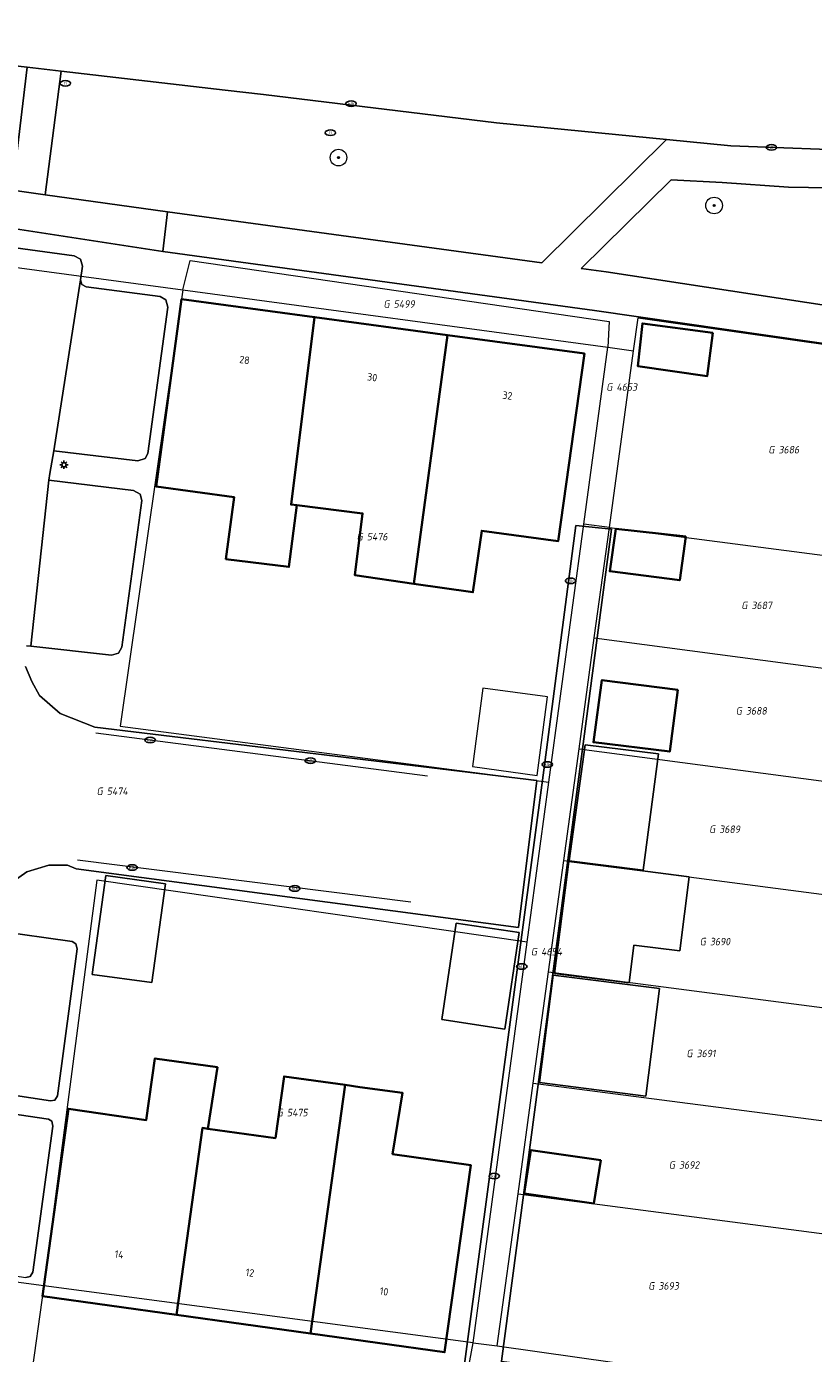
# Model space of a CAD drawing. Header units: metres. Extents: x 253395 to 254027, y 592765 to 593194.
# Tile 114 of 173: x 253797 to 253835, y 592797 to 592861. Entities that reach past the tile are written whole.
import ezdxf
from ezdxf.enums import TextEntityAlignment as Align
from ezdxf.lldxf.tags import DXFTag

# ---------------------------------------------------------------- set-up
doc = ezdxf.new("R2010")
doc.units = ezdxf.units.M
for name, color, linetype, lineweight in [('B-WE-GR-BOOM-S', 254, 'Continuous', 25), ('B-WE-IE-MEUBILAIR-S', 254, 'Continuous', 25), ('B-WE-KG-GRENS_PERCEEL-G', 254, 'KG-PERCEEL-SO', 18), ('B-WE-KG-GRENS_PERCEEL-S', 254, 'Continuous', 25), ('B-WE-OG-BEBOUWING-GV', 254, 'Continuous', 35), ('B-WE-OG-BEBOUWING-T18', 254, 'Continuous', 18), ('B-WE-OG-BEBOUWING_OVERBOUWING-GV', 254, 'Continuous', 18), ('B-WE-OG-TERREIN_BEGROEID-GV', 254, 'Continuous', 18), ('B-WE-OG-TERREIN_ERF-GV', 254, 'Continuous', 18), ('B-WE-RI-HWA_GOOT_MOLGOOT-G', 254, 'Continuous', 18), ('B-WE-VH-GESLOTENVERHARDING-GV', 254, 'Continuous', 18), ('B-WE-VH-OPENVERHARDING-GV', 254, 'Continuous', 18), ('B-WE-VH-OPENVERHARDING_BETONSTRAATSTEEN-GV', 254, 'Continuous', 18)]:
    doc.layers.add(name, color=color, linetype=linetype, lineweight=lineweight)
doc.styles.add('NLCS-ISO', font='txt')
doc.styles.add('NLCS-ISO-M200-T18', font='txt', dxfattribs={"height": 0.36})
doc.styles.get("Standard").update_dxf_attribs({"font": 'simplex.shx'})
tags = doc.linetypes.add('KG-PERCEEL-SO', pattern='A,5.5,-2,["P",Standard,S=1.8,R=0,X=-0.5,Y=-0.9],-2,5.5,-2,[5,NLCS.SHX,S=0.75,R=0,X=0,Y=0],-2', length=19).pattern_tags.tags
tags[6] = DXFTag(74, 10)

# ---------------------------------------------------------------- blocks, each defined once
blk = doc.blocks.new('SIE-MEUBILAIR_PAAL_LICHTMAST-SO')
for points in [[(-0.62, 0), (-1, 0)], [(-0.71, 0.71), (-0.44, 0.44)], [(0, 1), (0, 0.62)], [(0.44, 0.44), (0.71, 0.71)], [(1, 0), (0.62, 0)], [(-0.71, -0.71), (-0.44, -0.44)], [(0, -0.62), (0, -1)], [(0.44, -0.44), (0.71, -0.71)]]:
    blk.add_lwpolyline(points)
blk.add_circle((0, 0), 0.5)
blk = doc.blocks.new('SIE-MEUBILAIR_PUT_RIOOLPUT-SO')
blk.add_ellipse((0, 0), major_axis=(1.25, 0), ratio=0.54)
at = {"style": 'NLCS-ISO'}
blk.add_text('ri', height=0.75, dxfattribs=at).set_placement((-0.04, 0.07), align=Align.MIDDLE_CENTER)
blk = doc.blocks.new('SIE-MEUBILAIR_PUT_KOLK-SO')
blk.add_ellipse((0, 0), major_axis=(1.25, 0), ratio=0.54)
at = {"style": 'NLCS-ISO'}
blk.add_text('klk', height=0.75, dxfattribs=at).set_placement((0.03, 0), align=Align.MIDDLE_CENTER)
blk = doc.blocks.new('SGR-BOOM_GBKN-SO')
at = {"linetype": 'ByBlock', "lineweight": 18}
h = blk.add_hatch(color=0, dxfattribs=at)
h.dxf.hatch_style = 1
edge = h.paths.add_edge_path()
edge.add_arc((0, 0), 0.25, 0, 360)
at = {"color": 0, "linetype": 'ByBlock', "lineweight": 18}
for radius in [2, 0.25]:
    blk.add_circle((0, 0), radius, dxfattribs=at)
at = {"color": 0, "linetype": 'ByBlock', "lineweight": 18, "style": 'NLCS-ISO'}
blk.add_attdef('SOORT', (2.5, 0), '', height=1.5, dxfattribs=at)
blk = doc.blocks.new('SKG-PERCEELNUMMER-SO')
at = {"style": 'NLCS-ISO', "oblique": 10, "flags": 1}
for tag, p in [('GEMEENTECODE', (0, 2.55)), ('PERCEELGROOTTE', (0, -2.45))]:
    blk.add_attdef(tag, text='', height=1.8, dxfattribs=at).set_placement(p, align=Align.MIDDLE_CENTER)
at = {"style": 'NLCS-ISO', "oblique": 10}
blk.add_attdef('SECTIE', text='', height=1.8, dxfattribs=at).set_placement((-0.5, 0), align=Align.MIDDLE_RIGHT)
blk.add_attdef('PERCEELNUMMER', text='', height=1.8, dxfattribs=at).set_placement((0.5, 0), align=Align.MIDDLE_LEFT)

msp = doc.modelspace()

# ---------------------------------------------------------------- linework, layer by layer
at = {"layer": 'B-WE-KG-GRENS_PERCEEL-G'}
for points in [[(253790.388, 592810.911), (253795.86, 592849.732), (253804.576, 592848.557)], [(253804.576, 592848.557), (253804.923, 592849.98), (253825.12, 592847.034), (253825.06, 592845.795)], [(253804.576, 592848.557), (253801.557, 592827.538), (253822.222, 592824.83)], [(253804.576, 592848.557), (253825.06, 592845.795)], [(253826.303, 592845.625), (253826.517, 592847.213), (253860.136, 592842.419), (253858.926, 592832.731)], [(253823.906, 592837.271), (253825.06, 592845.795)], [(253825.06, 592845.795), (253826.303, 592845.625)], [(253825.138, 592837.111), (253826.303, 592845.625)], [(253822.222, 592824.83), (253823.906, 592837.271)], [(253825.138, 592837.111), (253823.906, 592837.271)], [(253824.409, 592831.789), (253825.138, 592837.111)], [(253825.138, 592837.111), (253849.739, 592833.91), (253858.926, 592832.731)], [(253823.676, 592826.438), (253824.409, 592831.789)], [(253824.409, 592831.789), (253849.043, 592828.535), (253858.252, 592827.366)], [(253822.94, 592821.064), (253823.676, 592826.438)], [(253823.676, 592826.438), (253848.349, 592823.17), (253857.58, 592822.006)], [(253821.179, 592817.121), (253822.222, 592824.83)], [(253822.204, 592815.692), (253822.94, 592821.064)], [(253822.94, 592821.064), (253847.657, 592817.825), (253856.911, 592816.632)], [(253821.179, 592817.121), (253800.435, 592820.104), (253797.87, 592800.554)], [(253818.566, 592797.815), (253821.179, 592817.121)], [(253821.47, 592810.331), (253822.204, 592815.692)], [(253822.204, 592815.692), (253846.962, 592812.46), (253856.238, 592811.274)], [(253797.87, 592800.554), (253789.144, 592801.709), (253790.388, 592810.911)], [(253820.738, 592804.988), (253821.47, 592810.331)], [(253821.47, 592810.331), (253846.269, 592807.105), (253855.574, 592805.902)], [(253819.735, 592797.66), (253820.738, 592804.988)], [(253820.738, 592804.988), (253845.576, 592801.75), (253854.932, 592800.544)], [(253797.87, 592800.554), (253797.209, 592795.839), (253817.686, 592793.034), (253818.566, 592797.815)], [(253818.566, 592797.815), (253797.87, 592800.554)], [(253818.566, 592797.815), (253819.735, 592797.66)], [(253819.735, 592797.66), (253853.88, 592792.834), (253853.993, 592793.184)]]:
    msp.add_lwpolyline(points, dxfattribs=at)
at = {"layer": 'B-WE-OG-BEBOUWING-GV'}
for points in [[(253810.924, 592847.252), (253804.513, 592848.12), (253803.281, 592839.091), (253807.046, 592838.577), (253806.653, 592835.583), (253809.691, 592835.204), (253810.063, 592838.181), (253809.796, 592838.214)], [(253817.335, 592846.383), (253810.924, 592847.252), (253809.796, 592838.214), (253810.063, 592838.181), (253813.238, 592837.784), (253812.867, 592834.807), (253815.712, 592834.395)], [(253830.126, 592846.498), (253826.726, 592846.947), (253826.507, 592844.887), (253829.854, 592844.407)], [(253817.335, 592846.383), (253815.712, 592834.395), (253818.557, 592833.983), (253818.987, 592836.952), (253822.674, 592836.456), (253823.934, 592845.49)], [(253828.83, 592836.667), (253825.456, 592837.047), (253825.152, 592834.997), (253828.531, 592834.563)], [(253828.439, 592829.29), (253824.776, 592829.75), (253824.365, 592826.756), (253828.046, 592826.304)], [(253805.772, 592808.13), (253806.245, 592811.091), (253803.228, 592811.518), (253802.808, 592808.547), (253799.059, 592809.092), (253797.806, 592800.065), (253804.268, 592799.161), (253805.52, 592808.165)], [(253812.396, 592810.238), (253809.454, 592810.647), (253809.041, 592807.676), (253805.772, 592808.13), (253805.52, 592808.165), (253804.268, 592799.161), (253810.73, 592798.257)], [(253812.396, 592810.238), (253810.73, 592798.257), (253817.192, 592797.353), (253818.453, 592806.378), (253814.689, 592806.904), (253815.167, 592809.853), (253813.108, 592810.139)], [(253824.721, 592806.616), (253821.356, 592807.1), (253821.025, 592805.012), (253824.39, 592804.528)]]:
    msp.add_lwpolyline(points, close=True, dxfattribs=at)
at = {"layer": 'B-WE-OG-BEBOUWING_OVERBOUWING-GV'}
for points in [[(253822.161, 592828.946), (253819.044, 592829.366), (253818.534, 592825.581), (253821.651, 592825.161)], [(253823.975, 592826.635), (253823.196, 592821.041), (253826.76, 592820.586), (253827.507, 592826.195)], [(253823.182, 592821.012), (253822.496, 592815.616), (253826.098, 592815.16), (253826.317, 592816.969), (253828.535, 592816.7), (253828.986, 592820.274), (253826.864, 592820.544)], [(253803.735, 592819.94), (253800.861, 592820.335), (253800.207, 592815.568), (253803.081, 592815.174)], [(253820.788, 592817.594), (253817.752, 592818.044), (253817.061, 592813.386), (253820.098, 592812.935)], [(253826.894, 592809.705), (253827.546, 592814.894), (253822.429, 592815.525), (253821.768, 592810.349)]]:
    msp.add_lwpolyline(points, close=True, dxfattribs=at)
at = {"layer": 'B-WE-OG-TERREIN_BEGROEID-GV'}
for points in [[(253827.889, 592855.811), (253819.696, 592856.615), (253808.461, 592857.977), (253806.609, 592858.192), (253798.702, 592859.108), (253797.94, 592853.14), (253803.842, 592852.322), (253821.875, 592849.869)], [(253837.616, 592853.451), (253833.768, 592853.505), (253830.578, 592853.729), (253828.114, 592853.862), (253823.781, 592849.598), (253824.984, 592849.432), (253836.965, 592847.603)]]:
    msp.add_lwpolyline(points, close=True, dxfattribs=at)
at = {"layer": 'B-WE-OG-TERREIN_ERF-GV'}
for points in [[(253793.475, 592797.143), (253817.764, 592793.91), (253821.971, 592825.412), (253823.524, 592837.197), (253825.241, 592837.026), (253822.405, 592815.598), (253819.934, 592796.924), (253822.902, 592796.547), (253847.291, 592793.298), (253847.386, 592793.469), (253854.17, 592792.557), (253859.908, 592838.157), (253860.136, 592842.419), (253824.414, 592847.563), (253803.605, 592850.408), (253796.083, 592851.56)], [(253794.263, 592850.889), (253799.332, 592850.207), (253799.637, 592850.045), (253799.744, 592849.712), (253799.634, 592849.039), (253799.7, 592848.817), (253799.909, 592848.713), (253803.482, 592848.243), (253803.759, 592848.08), (253803.846, 592847.723), (253802.888, 592840.679), (253802.763, 592840.439), (253802.408, 592840.329), (253798.352, 592840.803), (253798.163, 592839.704), (253798.121, 592839.391), (253802.193, 592838.898), (253802.51, 592838.718), (253802.595, 592838.407), (253801.629, 592831.342), (253801.469, 592831.056), (253801.137, 592830.962), (253797.244, 592831.388), (253797.037, 592831.411)], [(253796.984, 592830.41), (253797.295, 592829.691), (253797.662, 592829.016), (253798.659, 592828.147), (253800.339, 592827.491), (253821.636, 592824.914), (253820.76, 592817.821), (253799.431, 592820.66), (253799.013, 592820.826), (253798.108, 592820.828), (253797.054, 592820.503), (253796.118, 592819.854)], [(253795.58, 592817.671), (253799.232, 592817.147), (253799.41, 592817.047), (253799.479, 592816.803), (253798.529, 592809.712), (253798.397, 592809.5), (253798.188, 592809.473), (253794.593, 592810.012)], [(253794.389, 592809.129), (253798.091, 592808.593), (253798.254, 592808.488), (253798.309, 592808.249), (253797.35, 592801.207), (253797.217, 592801.007), (253797.011, 592800.964)]]:
    msp.add_lwpolyline(points, dxfattribs=at)
for points in [[(253815.712, 592834.395), (253812.867, 592834.807), (253813.238, 592837.784), (253810.063, 592838.181), (253809.691, 592835.204), (253806.653, 592835.583), (253807.046, 592838.577), (253803.281, 592839.091), (253804.513, 592848.12), (253810.924, 592847.252), (253817.335, 592846.383), (253823.934, 592845.49), (253822.674, 592836.456), (253818.987, 592836.952), (253818.557, 592833.983)], [(253826.507, 592844.887), (253826.726, 592846.947), (253830.126, 592846.498), (253829.854, 592844.407)], [(253825.152, 592834.997), (253825.456, 592837.047), (253828.83, 592836.667), (253828.531, 592834.563)], [(253824.365, 592826.756), (253824.776, 592829.75), (253828.439, 592829.29), (253828.046, 592826.304)], [(253823.975, 592826.635), (253827.507, 592826.195), (253826.76, 592820.586), (253823.196, 592821.041)], [(253823.182, 592821.012), (253826.864, 592820.544), (253828.986, 592820.274), (253828.535, 592816.7), (253826.317, 592816.969), (253826.098, 592815.16), (253822.496, 592815.616)], [(253803.081, 592815.174), (253800.207, 592815.568), (253800.861, 592820.335), (253803.735, 592819.94)], [(253817.061, 592813.386), (253817.752, 592818.044), (253820.788, 592817.594), (253820.098, 592812.935)], [(253826.894, 592809.705), (253821.768, 592810.349), (253822.429, 592815.525), (253827.546, 592814.894)], [(253814.689, 592806.904), (253818.453, 592806.378), (253817.192, 592797.353), (253810.73, 592798.257), (253804.268, 592799.161), (253797.806, 592800.065), (253799.059, 592809.092), (253802.808, 592808.547), (253803.228, 592811.518), (253806.245, 592811.091), (253805.772, 592808.13), (253809.041, 592807.676), (253809.454, 592810.647), (253812.396, 592810.238), (253813.108, 592810.139), (253815.167, 592809.853)], [(253824.721, 592806.616), (253824.39, 592804.528), (253821.025, 592805.012), (253821.356, 592807.1)]]:
    msp.add_lwpolyline(points, close=True, dxfattribs=at)
at = {"layer": 'B-WE-RI-HWA_GOOT_MOLGOOT-G'}
for points in [[(253800.386, 592827.213), (253816.377, 592825.139)], [(253815.561, 592819.046), (253799.498, 592821.071)]]:
    msp.add_lwpolyline(points, dxfattribs=at)
at = {"layer": 'B-WE-VH-GESLOTENVERHARDING-GV'}
msp.add_lwpolyline([(253770.225, 592862.407), (253794.796, 592859.56), (253797.062, 592859.298), (253798.702, 592859.108), (253806.609, 592858.192), (253808.461, 592857.977), (253819.696, 592856.615), (253827.889, 592855.811), (253830.987, 592855.507), (253837.817, 592855.251), (253839.969, 592855.159), (253846.223, 592855.137), (253851.192, 592855.225), (253853.156, 592855.586), (253853.976, 592855.612), (253862.183, 592856.812), (253862.017, 592857.902), (253857.243, 592857.284), (253856.99, 592859.798), (253856.897, 592860.406), (253860.814, 592860.911), (253861.541, 592861.028), (253861.265, 592862.838)], dxfattribs=at)
at = {"layer": 'B-WE-VH-OPENVERHARDING-GV'}
for points in [[(253780.115, 592765.23), (253784.144, 592796.539), (253784.672, 592798.624), (253784.942, 592800.343), (253755.702, 592804.468), (253761.11, 592840.753), (253761.247, 592840.688), (253761.934, 592840.592), (253762.322, 592840.538), (253764.474, 592855.969), (253793.824, 592851.928), (253796.083, 592851.56), (253803.605, 592850.408), (253803.842, 592852.322), (253797.94, 592853.14), (253796.361, 592853.364), (253797.062, 592859.298), (253794.796, 592859.56), (253794.091, 592853.646), (253764.239, 592857.872), (253764.577, 592861.217), (253769.966, 592860.548), (253770.225, 592862.407)], [(253797.037, 592831.411), (253797.244, 592831.388), (253798.121, 592839.391), (253798.163, 592839.704), (253798.352, 592840.803), (253799.634, 592849.039), (253799.744, 592849.712), (253799.637, 592850.045), (253799.332, 592850.207), (253794.263, 592850.889)], [(253796.118, 592819.854), (253797.054, 592820.503), (253798.108, 592820.828), (253799.013, 592820.826), (253799.431, 592820.66), (253820.76, 592817.821), (253821.636, 592824.914), (253800.339, 592827.491), (253798.659, 592828.147), (253797.662, 592829.016), (253797.295, 592829.691), (253796.984, 592830.41)]]:
    msp.add_lwpolyline(points, dxfattribs=at)
for points in [[(253798.702, 592859.108), (253797.062, 592859.298), (253796.361, 592853.364), (253797.94, 592853.14)], [(253838.895, 592847.35), (253839.969, 592855.159), (253837.817, 592855.251), (253830.987, 592855.507), (253827.889, 592855.811), (253821.875, 592849.869), (253803.842, 592852.322), (253803.605, 592850.408), (253824.414, 592847.563), (253860.136, 592842.419), (253860.385, 592844.5)], [(253824.984, 592849.432), (253823.781, 592849.598), (253828.114, 592853.862), (253830.578, 592853.729), (253833.768, 592853.505), (253837.616, 592853.451), (253836.965, 592847.603)], [(253799.634, 592849.039), (253798.352, 592840.803), (253802.408, 592840.329), (253802.763, 592840.439), (253802.888, 592840.679), (253803.846, 592847.723), (253803.759, 592848.08), (253803.482, 592848.243), (253799.909, 592848.713), (253799.7, 592848.817)], [(253798.121, 592839.391), (253797.244, 592831.388), (253801.137, 592830.962), (253801.469, 592831.056), (253801.629, 592831.342), (253802.595, 592838.407), (253802.51, 592838.718), (253802.193, 592838.898)], [(253825.241, 592837.026), (253823.524, 592837.197), (253821.971, 592825.412), (253817.764, 592793.91), (253793.475, 592797.143), (253794.238, 592796.177), (253795.184, 592795.469), (253796.273, 592795.033), (253797.048, 592794.897), (253817.156, 592792.22), (253819.232, 592791.939), (253819.934, 592796.924), (253822.405, 592815.598)]]:
    msp.add_lwpolyline(points, close=True, dxfattribs=at)
at = {"layer": 'B-WE-VH-OPENVERHARDING_BETONSTRAATSTEEN-GV'}
for points in [[(253795.279, 592817.832), (253794.21, 592809.949), (253794.593, 592810.012), (253798.188, 592809.473), (253798.397, 592809.5), (253798.529, 592809.712), (253799.479, 592816.803), (253799.41, 592817.047), (253799.232, 592817.147), (253795.58, 592817.671)], [(253794.105, 592809.304), (253793.093, 592801.453), (253793.411, 592801.51), (253797.011, 592800.964), (253797.217, 592801.007), (253797.35, 592801.207), (253798.309, 592808.249), (253798.254, 592808.488), (253798.091, 592808.593), (253794.389, 592809.129)]]:
    msp.add_lwpolyline(points, close=True, dxfattribs=at)

# ---------------------------------------------------------------- block references
at = {"layer": 'B-WE-GR-BOOM-S', "xscale": 0.2, "yscale": 0.2, "zscale": 0.2}
for p in [(253812.078, 592854.937), (253830.186, 592852.628)]:
    msp.add_blockref('SGR-BOOM_GBKN-SO', p, dxfattribs=at)
at = {"layer": 'B-WE-IE-MEUBILAIR-S', "xscale": 0.2, "yscale": 0.2, "zscale": 0.2}
for name, p in [('SIE-MEUBILAIR_PUT_RIOOLPUT-SO', (253798.91, 592858.517)), ('SIE-MEUBILAIR_PUT_KOLK-SO', (253812.686, 592857.537)), ('SIE-MEUBILAIR_PUT_RIOOLPUT-SO', (253811.687, 592856.137)), ('SIE-MEUBILAIR_PUT_KOLK-SO', (253832.951, 592855.431)), ('SIE-MEUBILAIR_PAAL_LICHTMAST-SO', (253798.845, 592840.131)), ('SIE-MEUBILAIR_PUT_KOLK-SO', (253823.265, 592834.536)), ('SIE-MEUBILAIR_PUT_KOLK-SO', (253803, 592826.861)), ('SIE-MEUBILAIR_PUT_KOLK-SO', (253810.723, 592825.868)), ('SIE-MEUBILAIR_PUT_KOLK-SO', (253822.144, 592825.684)), ('SIE-MEUBILAIR_PUT_KOLK-SO', (253802.132, 592820.719)), ('SIE-MEUBILAIR_PUT_KOLK-SO', (253809.968, 592819.711)), ('SIE-MEUBILAIR_PUT_KOLK-SO', (253820.917, 592815.948)), ('SIE-MEUBILAIR_PUT_KOLK-SO', (253819.585, 592805.848))]:
    msp.add_blockref(name, p, dxfattribs=at)
at = {"layer": 'B-WE-KG-GRENS_PERCEEL-S', "xscale": 0.2, "yscale": 0.2, "zscale": 0.2}
for p, values in [((253814.64, 592847.879), {'PERCEELNUMMER': '5499', 'SECTIE': 'G'}), ((253825.379, 592843.877), {'PERCEELNUMMER': '4653', 'SECTIE': 'G'}), ((253833.191, 592840.857), {'PERCEELNUMMER': '3686', 'SECTIE': 'G'}), ((253813.345, 592836.666), {'PERCEELNUMMER': '5476', 'SECTIE': 'G'}), ((253831.889, 592833.354), {'PERCEELNUMMER': '3687', 'SECTIE': 'G'}), ((253831.62, 592828.269), {'PERCEELNUMMER': '3688', 'SECTIE': 'G'}), ((253800.811, 592824.396), {'PERCEELNUMMER': '5474', 'SECTIE': 'G'}), ((253830.338, 592822.565), {'PERCEELNUMMER': '3689', 'SECTIE': 'G'}), ((253821.745, 592816.664), {'PERCEELNUMMER': '4654', 'SECTIE': 'G'}), ((253829.884, 592817.149), {'PERCEELNUMMER': '3690', 'SECTIE': 'G'}), ((253829.243, 592811.755), {'PERCEELNUMMER': '3691', 'SECTIE': 'G'}), ((253809.493, 592808.908), {'PERCEELNUMMER': '5475', 'SECTIE': 'G'}), ((253828.396, 592806.381), {'PERCEELNUMMER': '3692', 'SECTIE': 'G'}), ((253827.403, 592800.552), {'PERCEELNUMMER': '3693', 'SECTIE': 'G'})]:
    msp.add_blockref('SKG-PERCEELNUMMER-SO', p, dxfattribs=at).add_auto_attribs(values)

# ---------------------------------------------------------------- texts
at = {"layer": 'B-WE-OG-BEBOUWING-T18', "style": 'NLCS-ISO-M200-T18'}
for s, rotation, p in [('28', 352.3, (253807.548, 592845.186)), ('30', 352.3, (253813.706, 592844.352)), ('32', 352.3, (253820.222, 592843.47)), ('14', 352, (253801.507, 592802.071)), ('12', 352, (253807.811, 592801.19)), ('10', 352, (253814.275, 592800.285))]:
    msp.add_text(s, height=0.36, rotation=rotation, dxfattribs=at).set_placement(p, align=Align.MIDDLE)

doc.saveas('drawing.dxf')
